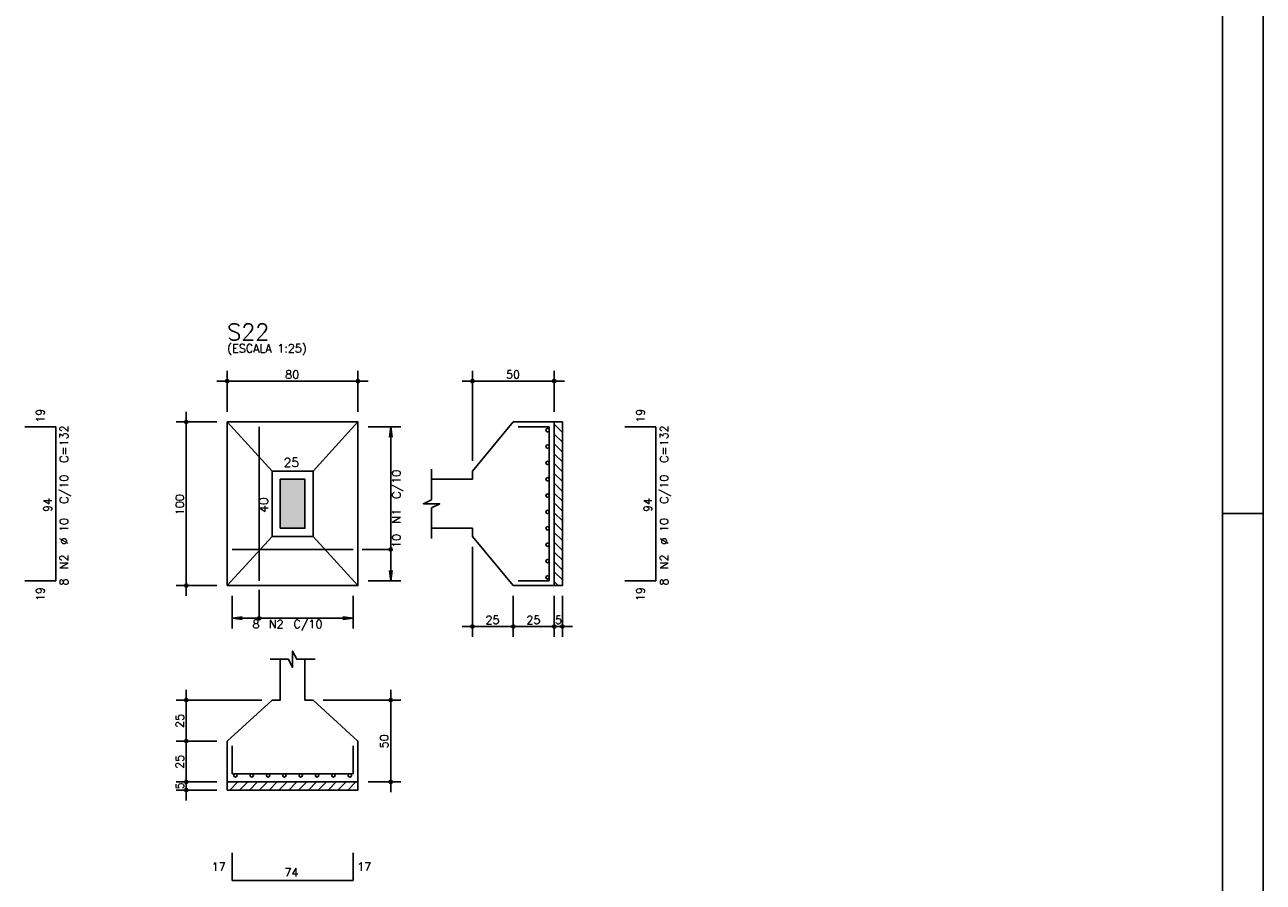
# Model space of a CAD drawing. Extents: x 0 to 119, y 0 to 84.
# Tile 9 of 13: x 89 to 119, y 21 to 42. Entities that reach past the tile are written whole.
import ezdxf

# ---------------------------------------------------------------- set-up
doc = ezdxf.new("R2010")
doc.units = 0
doc.header["$MEASUREMENT"] = 0
for name, color, linetype in [('1', 1, 'CONTINUOUS'), ('2', 2, 'CONTINUOUS'), ('3', 3, 'CONTINUOUS'), ('6', 6, 'CONTINUOUS'), ('7', 7, 'CONTINUOUS'), ('8', 8, 'CONTINUOUS'), ('9', 9, 'CONTINUOUS')]:
    doc.layers.add(name, color=color, linetype=linetype)
doc.styles.get("Standard").update_dxf_attribs({"font": 'ROMANS.SHX'})

msp = doc.modelspace()

# ---------------------------------------------------------------- linework, layer by layer
at = {"layer": '1', "linetype": 'Continuous'}
for p, q in [((118.900002, 0), (118.900002, 84.099998)), ((101.5528, 31.87825), (101.7528, 31.67825)), ((101.736536, 31.93493), (101.7528, 31.918666)), ((101.5528, 31.637833), (101.7528, 31.437833)), ((101.5528, 31.397417), (101.7528, 31.197417)), ((101.5528, 31.157001), (101.7528, 30.957001)), ((101.5528, 30.916584), (101.7528, 30.716584)), ((101.5528, 30.676168), (101.7528, 30.476168)), ((101.5528, 30.435752), (101.7528, 30.235752)), ((101.5528, 30.195335), (101.7528, 29.995335)), ((101.5528, 29.954919), (101.7528, 29.754919)), ((101.5528, 29.714503), (101.7528, 29.514503)), ((117.900002, 29.700001), (118.900002, 29.700001)), ((101.5528, 29.474087), (101.7528, 29.274087)), ((101.5528, 29.23367), (101.7528, 29.03367)), ((101.5528, 28.993254), (101.7528, 28.793254)), ((101.5528, 28.752838), (101.7528, 28.552838)), ((101.5528, 28.512421), (101.7528, 28.312421)), ((101.5528, 28.272005), (101.7528, 28.072005)), ((101.5528, 28.031589), (101.649459, 27.93493)), ((93.5528, 23.110822), (93.576908, 23.13493)), ((93.617324, 22.93493), (93.817324, 23.13493)), ((93.85774, 22.93493), (94.05774, 23.13493)), ((94.098156, 22.93493), (94.298156, 23.13493)), ((94.338573, 22.93493), (94.538573, 23.13493)), ((94.578989, 22.93493), (94.778989, 23.13493)), ((94.819405, 22.93493), (95.019405, 23.13493)), ((95.059822, 22.93493), (95.259822, 23.13493)), ((95.300238, 22.93493), (95.500238, 23.13493)), ((95.540654, 22.93493), (95.740654, 23.13493)), ((95.781071, 22.93493), (95.981071, 23.13493)), ((96.021487, 22.93493), (96.221487, 23.13493)), ((96.261903, 22.93493), (96.461903, 23.13493)), ((96.50232, 22.93493), (96.70232, 23.13493)), ((96.742736, 22.93493), (96.7528, 22.944994))]:
    msp.add_line(p, q, dxfattribs=at)
for points in [[(101.5528, 27.93493), (101.5528, 31.93493), (101.7528, 31.93493), (101.7528, 27.93493), (101.5528, 27.93493)], [(93.5528, 23.13493), (96.7528, 23.13493), (96.7528, 22.93493), (93.5528, 22.93493), (93.5528, 23.13493)]]:
    msp.add_lwpolyline(points, dxfattribs=at)
at = {"layer": '2', "linetype": 'Continuous'}
for p, q in [((93.5528, 32.18493), (93.5528, 33.18493)), ((96.7528, 32.18493), (96.7528, 33.18493)), ((99.5528, 30.98493), (99.5528, 33.18493)), ((101.5528, 32.18493), (101.5528, 33.18493)), ((93.3028, 32.93493), (97.0028, 32.93493)), ((101.8028, 32.93493), (99.3028, 32.93493)), ((92.5528, 27.68493), (92.5528, 32.18493)), ((93.3028, 31.93493), (92.3028, 31.93493)), ((93.5528, 31.93493), (93.5528, 31.93493)), ((93.5528, 31.93493), (93.5528, 31.93493)), ((96.7528, 31.93493), (96.7528, 31.93493)), ((96.7528, 31.81493), (96.7528, 31.81493)), ((97.0028, 31.81493), (97.8028, 31.81493)), ((97.5528, 31.81493), (97.520168, 31.567069)), ((97.5528, 28.05493), (97.5528, 31.81493)), ((97.5528, 31.81493), (97.585432, 31.567069)), ((101.5528, 31.93493), (101.5528, 31.93493)), ((99.5528, 30.73493), (99.5528, 30.73493)), ((99.5528, 29.13493), (99.5528, 29.13493)), ((99.5528, 28.88493), (99.5528, 26.68493)), ((97.5528, 28.05493), (97.520168, 28.302791)), ((97.5528, 28.05493), (97.585432, 28.302791)), ((93.3028, 27.93493), (92.3028, 27.93493)), ((93.5528, 27.93493), (93.5528, 27.93493)), ((93.6728, 27.93493), (93.6728, 27.93493)), ((96.6328, 27.93493), (96.6328, 27.93493)), ((96.7528, 28.05493), (96.7528, 28.05493)), ((97.0028, 28.05493), (97.8028, 28.05493)), ((100.5528, 27.93493), (100.5528, 27.93493)), ((100.5528, 27.93493), (100.5528, 27.93493)), ((101.5528, 27.93493), (101.5528, 27.93493)), ((101.5528, 27.93493), (101.5528, 27.93493)), ((101.7528, 27.93493), (101.7528, 27.93493)), ((93.6728, 27.68493), (93.6728, 26.88493)), ((96.6328, 27.68493), (96.6328, 26.88493)), ((100.5528, 27.68493), (100.5528, 26.68493)), ((100.5528, 27.68493), (100.5528, 26.68493)), ((101.5528, 27.68493), (101.5528, 26.68493)), ((101.5528, 27.68493), (101.5528, 26.68493)), ((101.7528, 27.68493), (101.7528, 26.68493)), ((93.6728, 27.13493), (93.920661, 27.167562)), ((93.6728, 27.13493), (96.6328, 27.13493)), ((93.6728, 27.13493), (93.920661, 27.102298)), ((96.6328, 27.13493), (96.384939, 27.167562)), ((96.6328, 27.13493), (96.384939, 27.102298)), ((100.8028, 26.93493), (99.3028, 26.93493)), ((101.8028, 26.93493), (100.3028, 26.93493)), ((101.3028, 26.93493), (102.0028, 26.93493)), ((92.5528, 23.88493), (92.5528, 25.38493)), ((97.5528, 22.88493), (97.5528, 25.38493)), ((94.4028, 25.13493), (92.3028, 25.13493)), ((94.6528, 25.13493), (94.6528, 25.13493)), ((95.6528, 25.13493), (95.6528, 25.13493)), ((95.9028, 25.13493), (97.8028, 25.13493)), ((92.5528, 22.88493), (92.5528, 24.38493)), ((93.3028, 24.13493), (92.3028, 24.13493)), ((93.3028, 24.13493), (92.3028, 24.13493)), ((93.5528, 24.13493), (93.5528, 24.13493)), ((93.5528, 24.13493), (93.5528, 24.13493)), ((92.5528, 22.68493), (92.5528, 23.38493)), ((93.3028, 23.13493), (92.3028, 23.13493)), ((93.3028, 23.13493), (92.3028, 23.13493)), ((93.5528, 23.13493), (93.5528, 23.13493)), ((93.5528, 23.13493), (93.5528, 23.13493)), ((96.7528, 23.13493), (96.7528, 23.13493)), ((97.0028, 23.13493), (97.8028, 23.13493)), ((93.3028, 22.93493), (92.3028, 22.93493)), ((93.5528, 22.93493), (93.5528, 22.93493))]:
    msp.add_line(p, q, dxfattribs=at)
for points in [[(93.5528, 27.93493), (96.7528, 27.93493), (96.7528, 31.93493), (93.5528, 31.93493), (93.5528, 27.93493)], [(94.6528, 30.73493), (93.5528, 31.93493)], [(95.6528, 30.73493), (96.7528, 31.93493)], [(98.5528, 29.33493), (99.5528, 29.33493), (99.5528, 29.13493), (100.5528, 27.93493), (101.5528, 27.93493), (101.5528, 31.93493), (100.5528, 31.93493), (99.5528, 30.73493), (99.5528, 30.53493), (98.5528, 30.53493)], [(94.6528, 29.13493), (95.6528, 29.13493), (95.6528, 30.73493), (94.6528, 30.73493), (94.6528, 29.13493)], [(98.5528, 29.08493), (98.5528, 29.83493), (98.7528, 29.93493), (98.3528, 29.93493), (98.5528, 30.03493), (98.5528, 30.78493)], [(94.8528, 29.33493), (95.4528, 29.33493), (95.4528, 30.53493), (94.8528, 30.53493), (94.8528, 29.33493)], [(94.6528, 29.13493), (93.5528, 27.93493)], [(95.6528, 29.13493), (96.7528, 27.93493)], [(97.5528, 28.81993), (96.8528, 28.81993)], [(94.3378, 27.13493), (94.3378, 27.83493)], [(94.8528, 26.13493), (94.8528, 25.13493), (94.6528, 25.13493), (93.5528, 24.13493), (93.5528, 23.13493), (96.7528, 23.13493), (96.7528, 24.13493), (95.6528, 25.13493), (95.4528, 25.13493), (95.4528, 26.13493)], [(94.6028, 26.13493), (95.0528, 26.13493), (95.1528, 25.93493), (95.1528, 26.33493), (95.2528, 26.13493), (95.7028, 26.13493)]]:
    msp.add_lwpolyline(points, dxfattribs=at)
for centre, radius in [((93.5528, 32.93493), 0.04), ((93.5528, 32.93493), 0.02), ((96.7528, 32.93493), 0.04), ((96.7528, 32.93493), 0.02), ((99.5528, 32.93493), 0.04), ((99.5528, 32.93493), 0.02), ((101.5528, 32.93493), 0.04), ((101.5528, 32.93493), 0.02), ((92.5528, 31.93493), 0.04), ((92.5528, 31.93493), 0.02), ((97.5528, 28.81993), 0.04), ((92.5528, 27.93493), 0.04), ((92.5528, 27.93493), 0.02), ((94.3378, 27.13493), 0.04), ((99.5528, 26.93493), 0.04), ((100.5528, 26.93493), 0.04), ((100.5528, 26.93493), 0.04), ((101.5528, 26.93493), 0.04), ((101.5528, 26.93493), 0.04), ((101.7528, 26.93493), 0.04), ((99.5528, 26.93493), 0.02), ((100.5528, 26.93493), 0.02), ((100.5528, 26.93493), 0.02), ((101.5528, 26.93493), 0.02), ((101.5528, 26.93493), 0.02), ((101.7528, 26.93493), 0.02), ((92.5528, 25.13493), 0.04), ((92.5528, 25.13493), 0.02), ((97.5528, 25.13493), 0.04), ((97.5528, 25.13493), 0.02), ((92.5528, 24.13493), 0.04), ((92.5528, 24.13493), 0.04), ((92.5528, 24.13493), 0.02), ((92.5528, 24.13493), 0.02), ((92.5528, 23.13493), 0.04), ((92.5528, 23.13493), 0.04), ((92.5528, 23.13493), 0.02), ((92.5528, 23.13493), 0.02), ((97.5528, 23.13493), 0.04), ((97.5528, 23.13493), 0.02), ((92.5528, 22.93493), 0.04), ((92.5528, 22.93493), 0.02)]:
    msp.add_circle(centre, radius, dxfattribs=at)
at = {"layer": '3', "linetype": 'Continuous'}
for centre in [(101.39149, 31.73493), (101.39149, 31.33493), (101.39149, 30.93493), (101.39149, 30.53493), (101.39149, 30.13493), (101.39149, 29.73493), (101.39149, 29.33493), (101.39149, 28.93493), (101.39149, 28.53493), (101.39149, 28.13493), (93.7528, 23.29362), (94.1528, 23.29362), (94.5528, 23.29362), (94.9528, 23.29362), (95.3528, 23.29362), (95.7528, 23.29362), (96.1528, 23.29362), (96.5528, 23.29362)]:
    msp.add_circle(centre, 0.04131, dxfattribs=at)
at = {"layer": '6', "linetype": 'Continuous'}
for p, q in [((89.36067, 31.81493), (88.60067, 31.81493)), ((89.36067, 28.05493), (89.36067, 31.81493)), ((94.3378, 28.05493), (94.3378, 31.81493)), ((101.4328, 31.81493), (100.6728, 31.81493)), ((101.4328, 28.05493), (101.4328, 31.81493)), ((104.0428, 31.81493), (103.2828, 31.81493)), ((104.0428, 28.05493), (104.0428, 31.81493)), ((93.6728, 28.81993), (96.6328, 28.81993)), ((88.60067, 28.05493), (89.36067, 28.05493)), ((100.6728, 28.05493), (101.4328, 28.05493)), ((103.2828, 28.05493), (104.0428, 28.05493)), ((93.6728, 24.01493), (93.6728, 23.33493)), ((96.6328, 23.33493), (96.6328, 24.01493)), ((93.6728, 23.33493), (96.6328, 23.33493)), ((93.6728, 21.40493), (93.6728, 20.72493)), ((96.6328, 20.72493), (96.6328, 21.40493)), ((93.6728, 20.72493), (96.6328, 20.72493))]:
    msp.add_line(p, q, dxfattribs=at)
at = {"layer": '8', "linetype": 'Continuous'}
msp.add_line((117.900002, 1), (117.900002, 83.099998), dxfattribs=at)
at = {"layer": '9', "linetype": 'Continuous'}
for points in [[(94.8528, 29.33493), (95.4528, 29.33493), (95.4528, 30.53493)], [(94.8528, 29.33493), (95.4528, 30.53493), (94.8528, 30.53493)], [(94.8528, 29.33493), (94.8528, 30.53493), (94.8528, 29.33493)]]:
    msp.add_solid(points, dxfattribs=at)

# ---------------------------------------------------------------- texts
at = {"layer": '2', "linetype": 'Continuous'}
for s, height, p in [('(ESCALA 1:25)', 0.2, (93.5528, 33.63493)), ('80', 0.2, (94.9728, 32.99493)), ('50', 0.2, (100.3728, 32.99493)), ('25', 0.22, (94.9328, 30.83493)), ('8', 0.2, (94.1728, 26.89493)), ('N2', 0.2, (94.5728, 26.89493)), ('C/10', 0.2, (95.1728, 26.89493)), ('25', 0.2, (99.8728, 26.99493)), ('25', 0.2, (100.8728, 26.99493)), ('5', 0.2, (101.5728, 26.99493)), ('17', 0.2, (93.1728, 20.96493)), ('74', 0.2, (94.9528, 20.82493)), ('17', 0.2, (96.7328, 20.96493))]:
    msp.add_text(s, height=height, dxfattribs=at).set_placement(p)
for s, height, p in [('19', 0.2, (89.08067, 31.91493)), ('19', 0.2, (103.7628, 31.91493)), ('C=132', 0.2, (89.66067, 30.93493)), ('C=132', 0.2, (104.3428, 30.93493)), ('C/10', 0.2, (97.7928, 30.05493)), ('C/10', 0.2, (89.66067, 29.93493)), ('C/10', 0.2, (104.3428, 29.93493)), ('94', 0.2, (89.26067, 29.73493)), ('100', 0.2, (92.4928, 29.65493)), ('40', 0.22, (94.5528, 29.71493)), ('94', 0.2, (103.9428, 29.73493)), ('N1', 0.2, (97.7928, 29.45493)), ('%%c 10', 0.2, (89.66067, 28.93493)), ('%%c 10', 0.2, (104.3428, 28.93493)), ('10', 0.2, (97.7928, 28.85493)), ('N2', 0.2, (89.66067, 28.33493)), ('N2', 0.2, (104.3428, 28.33493)), ('8', 0.2, (89.66067, 27.93493)), ('8', 0.2, (104.3428, 27.93493)), ('19', 0.2, (89.08067, 27.55493)), ('19', 0.2, (103.7628, 27.55493)), ('25', 0.2, (92.4928, 24.45493)), ('50', 0.2, (97.4928, 23.95493)), ('25', 0.2, (92.4928, 23.45493)), ('5', 0.2, (92.4928, 22.95493))]:
    msp.add_text(s, height=height, rotation=90, dxfattribs=at).set_placement(p)
at = {"layer": '7', "linetype": 'Continuous'}
msp.add_text('S22', height=0.4, dxfattribs=at).set_placement((93.5528, 33.93493))

doc.saveas('drawing.dxf')
